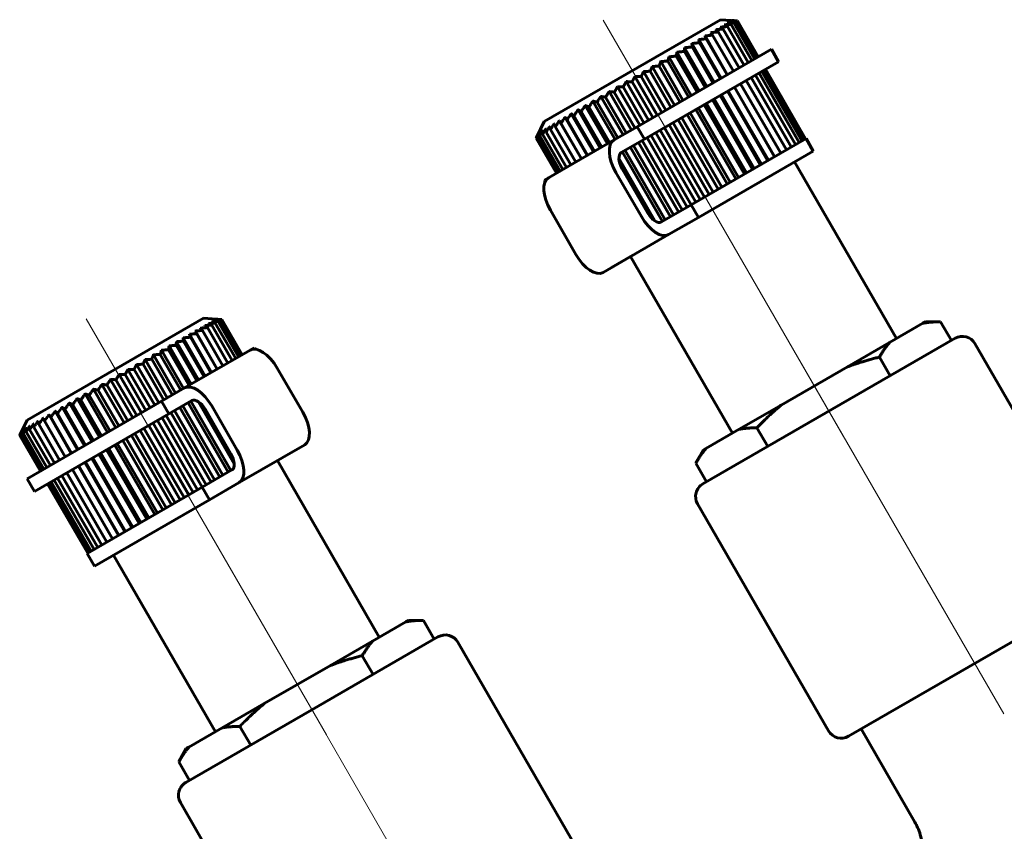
# Model space of a CAD drawing. Header units: millimetres. Extents: x 0 to 210, y 0 to 297.
# Tile 4 of 6: x 73 to 107, y 156 to 184. Entities that reach past the tile are written whole.
import ezdxf

# ---------------------------------------------------------------- set-up
doc = ezdxf.new("R2010")
doc.units = ezdxf.units.MM
doc.linetypes.add('K5LT_AXLED', pattern=[19.5, 15, -1.5, 1.5, -1.5])
doc.linetypes.add('K5LT_BASIC', pattern=[0])
doc.layers.add('Системный слой (1)', color=7, linetype='Continuous', true_color=0x6c6c6c)

# ---------------------------------------------------------------- blocks, each defined once
blk = doc.blocks.new('U4')
at = {"layer": 'Системный слой (1)', "color": 143, "linetype": 'K5LT_BASIC', "lineweight": 60, "true_color": 0x33acca}
for p, q in [((80.784, 172.545), (80.641, 172.462)), ((77.599, 170.706), (72.99, 168.045))]:
    blk.add_line(p, q, dxfattribs=at)
blk = doc.blocks.new('U5')
at = {"layer": 'Системный слой (1)', "color": 143, "linetype": 'K5LT_BASIC', "lineweight": 60, "true_color": 0x33acca}
for p, q in [((96.035, 177.02), (99.98, 179.297)), ((93.052, 175.297), (93.785, 175.721))]:
    blk.add_line(p, q, dxfattribs=at)
blk = doc.blocks.new('U6')
at = {"layer": 'Системный слой (1)', "color": 143, "linetype": 'K5LT_BASIC', "lineweight": 60, "true_color": 0x33acca}
for p, q in [((87.092, 162.619), (82.762, 160.119)), ((82.762, 160.119), (78.432, 157.619))]:
    blk.add_line(p, q, dxfattribs=at)
blk = doc.blocks.new('U7')
at = {"layer": 'Системный слой (1)', "color": 143, "linetype": 'K5LT_BASIC', "lineweight": 60, "true_color": 0x33acca}
for p, q in [((93.929, 180.134), (98.538, 182.795)), ((90.744, 178.295), (91.679, 178.834))]:
    blk.add_line(p, q, dxfattribs=at)
blk = doc.blocks.new('U8')
at = {"layer": 'Системный слой (1)', "color": 143, "linetype": 'K5LT_BASIC', "lineweight": 60, "true_color": 0x33acca}
for p, q in [((72.74, 169.553), (72.73, 169.532)), ((72.765, 169.604), (72.74, 169.553)), ((72.79, 169.653), (72.765, 169.604)), ((72.814, 169.702), (72.79, 169.653))]:
    blk.add_line(p, q, dxfattribs=at)
blk = doc.blocks.new('U10')
at = {"layer": 'Системный слой (1)', "color": 143, "linetype": 'K5LT_BASIC', "lineweight": 60, "true_color": 0x33acca}
for p, q in [((97.245, 183.773), (97.191, 183.776)), ((97.3, 183.769), (97.245, 183.773)), ((97.356, 183.766), (97.3, 183.769)), ((97.38, 183.764), (97.356, 183.766))]:
    blk.add_line(p, q, dxfattribs=at)

msp = doc.modelspace()

# ---------------------------------------------------------------- linework, layer by layer
at = {"layer": 'Системный слой (1)', "color": 143, "linetype": 'K5LT_BASIC', "lineweight": 60, "true_color": 0x33acca}
for p, q in [((90.742, 180.314), (96.79, 183.806)), ((96.79, 183.806), (97.357, 183.766)), ((97.868, 182.408), (97.157, 183.64)), ((97.965, 182.464), (97.254, 183.695)), ((98.034, 182.504), (97.323, 183.734)), ((98.075, 182.528), (97.366, 183.757)), ((98.089, 182.536), (97.38, 183.764)), ((97.027, 181.922), (96.262, 183.247)), ((97.234, 182.042), (96.521, 183.276)), ((97.428, 182.154), (96.715, 183.388)), ((97.599, 182.253), (96.887, 183.486)), ((97.746, 182.338), (97.034, 183.571)), ((96.576, 181.662), (95.811, 182.987)), ((96.81, 181.797), (96.045, 183.122)), ((96.785, 181.783), (96.072, 183.017)), ((97.019, 181.918), (96.306, 183.153)), ((96.063, 181.366), (95.298, 182.69)), ((96.267, 181.483), (95.554, 182.718)), ((96.326, 181.518), (95.561, 182.843)), ((96.534, 181.637), (95.821, 182.872)), ((98.538, 182.795), (98.788, 182.362)), ((98.788, 182.362), (94.179, 179.701)), ((95.503, 181.043), (94.739, 182.366)), ((95.696, 181.154), (94.983, 182.387)), ((95.788, 181.207), (95.023, 182.531)), ((95.987, 181.322), (95.274, 182.556)), ((94.915, 180.703), (94.152, 182.025)), ((95.09, 180.804), (94.379, 182.037)), ((95.212, 180.874), (94.448, 182.197)), ((95.396, 180.981), (94.684, 182.214)), ((99.371, 179.523), (97.996, 181.905)), ((99.493, 179.594), (98.118, 181.975)), ((99.59, 179.649), (98.215, 182.031)), ((99.659, 179.689), (98.284, 182.071)), ((99.7, 179.713), (98.325, 182.095)), ((99.714, 179.721), (98.339, 182.103)), ((94.318, 180.358), (93.556, 181.679)), ((94.47, 180.446), (93.759, 181.677)), ((94.617, 180.531), (93.854, 181.852)), ((94.781, 180.625), (94.07, 181.857)), ((98.859, 179.227), (97.484, 181.609)), ((99.053, 179.339), (97.678, 181.721)), ((99.224, 179.438), (97.849, 181.82)), ((93.731, 180.019), (92.97, 181.337)), ((93.854, 180.091), (93.145, 181.319)), ((94.022, 180.187), (93.26, 181.507)), ((94.16, 180.267), (93.45, 181.497)), ((98.201, 178.847), (96.826, 181.229)), ((98.41, 178.968), (97.035, 181.35)), ((98.435, 178.983), (97.06, 181.364)), ((98.644, 179.103), (97.269, 181.485)), ((98.652, 179.108), (97.277, 181.489)), ((93.172, 179.697), (92.413, 181.012)), ((93.264, 179.75), (92.556, 180.976)), ((93.447, 179.855), (92.687, 181.172)), ((93.555, 179.918), (92.846, 181.145)), ((97.612, 178.507), (96.237, 180.889)), ((97.688, 178.551), (96.313, 180.933)), ((97.892, 178.669), (96.517, 181.05)), ((97.951, 178.703), (96.576, 181.085)), ((98.159, 178.823), (96.784, 181.204)), ((92.427, 179.267), (91.67, 180.578)), ((92.661, 179.401), (91.903, 180.714)), ((92.717, 179.434), (92.011, 180.657)), ((92.91, 179.545), (92.151, 180.859)), ((92.984, 179.588), (92.277, 180.812)), ((97.021, 178.166), (95.646, 180.548)), ((97.128, 178.228), (95.753, 180.609)), ((97.321, 178.339), (95.946, 180.721)), ((97.413, 178.392), (96.038, 180.774)), ((90.742, 180.314), (90.476, 179.767)), ((92.016, 179.029), (91.261, 180.337)), ((91.313, 180.248), (91.261, 180.337)), ((92.017, 179.03), (91.313, 180.248)), ((92.212, 179.142), (91.456, 180.452)), ((92.231, 179.154), (91.527, 180.374)), ((92.465, 179.289), (91.76, 180.51)), ((96.54, 177.889), (95.165, 180.27)), ((96.715, 177.99), (95.34, 180.371)), ((96.837, 178.06), (95.462, 180.441)), ((91.382, 178.663), (90.682, 179.876)), ((91.504, 178.734), (90.803, 179.948)), ((91.652, 178.819), (90.95, 180.034)), ((91.823, 178.918), (91.12, 180.135)), ((93.929, 180.134), (93.137, 179.677)), ((93.929, 180.134), (94.179, 179.701)), ((95.943, 177.544), (94.568, 179.925)), ((96.095, 177.631), (94.72, 180.013)), ((96.242, 177.716), (94.867, 180.098)), ((96.406, 177.811), (95.031, 180.192)), ((90.476, 179.767), (90.464, 179.743)), ((91.161, 178.536), (90.464, 179.743)), ((91.175, 178.544), (90.477, 179.752)), ((91.217, 178.568), (90.518, 179.778)), ((91.286, 178.608), (90.587, 179.819)), ((90.887, 178.378), (93.137, 179.677)), ((93.387, 179.244), (94.179, 179.701)), ((95.356, 177.205), (93.981, 179.586)), ((95.479, 177.276), (94.104, 179.658)), ((95.647, 177.373), (94.272, 179.754)), ((95.785, 177.453), (94.41, 179.834)), ((95.785, 177.453), (99.73, 179.73)), ((99.98, 179.297), (99.73, 179.73)), ((94.797, 176.882), (93.422, 179.264)), ((94.889, 176.935), (93.514, 179.317)), ((95.072, 177.041), (93.697, 179.422)), ((95.18, 177.103), (93.805, 179.485)), ((94.535, 176.901), (93.308, 179.027)), ((102.83, 172.86), (99.33, 178.922)), ((93.204, 178.561), (94.079, 177.045)), ((94.296, 177.17), (93.421, 178.686)), ((90.744, 178.295), (90.772, 178.246)), ((91.829, 175.746), (90.954, 177.262)), ((95.785, 177.453), (94.762, 176.862)), ((95.785, 177.453), (96.035, 177.02)), ((95.012, 176.429), (96.035, 177.02)), ((95.012, 176.429), (92.762, 175.13)), ((97.201, 169.61), (93.701, 175.672)), ((72.988, 170.064), (79.037, 173.556)), ((79.037, 173.556), (79.643, 173.513)), ((80.242, 172.232), (79.543, 173.443)), ((80.311, 172.271), (79.613, 173.481)), ((79.67, 173.511), (79.643, 173.513)), ((80.353, 172.296), (79.655, 173.504)), ((80.367, 172.304), (79.67, 173.511)), ((103.737, 173.384), (103.83, 173.437)), ((103.83, 173.437), (104.348, 173.437)), ((104.719, 172.795), (104.348, 173.437)), ((79.512, 171.81), (78.757, 173.118)), ((78.757, 173.118), (78.808, 173.028)), ((79.705, 171.922), (79.003, 173.139)), ((79.877, 172.021), (79.175, 173.236)), ((80.024, 172.106), (79.323, 173.32)), ((80.146, 172.176), (79.446, 173.389)), ((102.599, 172.726), (103.737, 173.384)), ((79.101, 171.573), (78.344, 172.884)), ((79.063, 171.551), (78.357, 172.772)), ((79.316, 171.697), (78.56, 173.007)), ((79.297, 171.686), (78.592, 172.906)), ((79.512, 171.81), (78.808, 173.028)), ((104.846, 172.869), (96.186, 167.869)), ((78.356, 171.142), (77.596, 172.458)), ((78.544, 171.251), (77.837, 172.476)), ((78.618, 171.294), (77.86, 172.608)), ((78.811, 171.405), (78.105, 172.628)), ((78.867, 171.438), (78.11, 172.751)), ((80.641, 172.462), (78.391, 171.163)), ((80.813, 172.496), (80.784, 172.545)), ((101.155, 171.892), (102.599, 172.726)), ((110.029, 164.892), (105.529, 172.686)), ((77.797, 170.82), (77.036, 172.138)), ((77.973, 170.922), (77.265, 172.149)), ((78.081, 170.984), (77.321, 172.301)), ((78.264, 171.09), (77.557, 172.316)), ((102.617, 171.582), (102.247, 172.224)), ((77.21, 170.481), (76.448, 171.801)), ((77.368, 170.572), (76.658, 171.802)), ((77.506, 170.652), (76.744, 171.971)), ((77.674, 170.749), (76.964, 171.977)), ((82.449, 170.33), (81.574, 171.846)), ((98.877, 170.577), (101.155, 171.892)), ((76.613, 170.136), (75.849, 171.458)), ((76.747, 170.214), (76.036, 171.445)), ((76.911, 170.309), (76.148, 171.63)), ((77.058, 170.393), (76.348, 171.624)), ((76.025, 169.797), (75.261, 171.121)), ((76.132, 169.859), (75.42, 171.092)), ((76.317, 169.965), (75.553, 171.288)), ((76.438, 170.035), (75.726, 171.268)), ((77.599, 170.706), (78.391, 171.163)), ((75.465, 169.474), (74.701, 170.798)), ((75.541, 169.518), (74.829, 170.752)), ((75.741, 169.633), (74.976, 170.957)), ((75.832, 169.686), (75.12, 170.919)), ((78.641, 170.73), (77.849, 170.273)), ((74.952, 169.177), (74.187, 170.502)), ((74.994, 169.202), (74.282, 170.437)), ((75.202, 169.322), (74.437, 170.647)), ((75.261, 169.356), (74.549, 170.59)), ((77.599, 170.706), (77.849, 170.273)), ((79.598, 168.107), (78.223, 170.489)), ((79.706, 168.169), (78.331, 170.551)), ((79.889, 168.275), (78.514, 170.657)), ((79.981, 168.328), (78.606, 170.709)), ((80.095, 168.565), (78.868, 170.69)), ((79.982, 168.906), (79.107, 170.422)), ((79.324, 170.547), (80.199, 169.031)), ((97.433, 169.744), (98.877, 170.577)), ((72.988, 170.064), (72.74, 169.553)), ((73.24, 167.612), (77.849, 170.273)), ((74.501, 168.917), (73.736, 170.242)), ((74.509, 168.922), (73.796, 170.156)), ((74.718, 169.042), (73.953, 170.367)), ((74.743, 169.057), (74.03, 170.291)), ((78.993, 167.758), (77.618, 170.139)), ((79.131, 167.837), (77.756, 170.219)), ((79.299, 167.934), (77.924, 170.316)), ((79.422, 168.005), (78.047, 170.387)), ((73.782, 168.502), (73.07, 169.735)), ((73.929, 168.587), (73.217, 169.82)), ((74.1, 168.686), (73.388, 169.92)), ((74.294, 168.797), (73.581, 170.032)), ((78.372, 167.399), (76.997, 169.781)), ((78.536, 167.494), (77.161, 169.876)), ((78.683, 167.579), (77.308, 169.96)), ((78.835, 167.666), (77.46, 170.048)), ((96.294, 169.086), (97.433, 169.744)), ((98.414, 169.156), (98.044, 169.797)), ((73.439, 168.304), (72.73, 169.532)), ((73.453, 168.312), (72.743, 169.541)), ((73.494, 168.336), (72.784, 169.566)), ((73.564, 168.376), (72.853, 169.607)), ((73.66, 168.431), (72.948, 169.663)), ((77.757, 167.044), (76.382, 169.426)), ((77.942, 167.151), (76.567, 169.532)), ((78.063, 167.221), (76.688, 169.602)), ((78.238, 167.322), (76.863, 169.703)), ((77.09, 166.659), (75.715, 169.041)), ((77.166, 166.703), (75.791, 169.085)), ((77.366, 166.818), (75.991, 169.2)), ((77.457, 166.871), (76.082, 169.253)), ((77.65, 166.982), (76.275, 169.364)), ((80.266, 167.915), (82.516, 169.214)), ((96.202, 169.033), (96.294, 169.086)), ((76.577, 166.363), (75.202, 168.744)), ((76.619, 166.387), (75.244, 168.769)), ((76.827, 166.507), (75.452, 168.889)), ((76.886, 166.541), (75.511, 168.923)), ((96.202, 169.033), (95.943, 168.584)), ((75.919, 165.983), (74.544, 168.364)), ((76.126, 166.103), (74.751, 168.484)), ((76.134, 166.107), (74.759, 168.488)), ((76.343, 166.228), (74.968, 168.609)), ((76.368, 166.242), (74.993, 168.624)), ((81.577, 168.672), (85.077, 162.61)), ((96.313, 167.942), (95.943, 168.584)), ((73.24, 167.612), (72.99, 168.045)), ((75.407, 165.687), (74.032, 168.069)), ((75.554, 165.772), (74.179, 168.154)), ((75.725, 165.871), (74.35, 168.253)), ((78.993, 167.758), (80.016, 168.348)), ((75.064, 165.489), (73.689, 167.871)), ((75.078, 165.497), (73.703, 167.879)), ((75.119, 165.521), (73.744, 167.903)), ((75.189, 165.561), (73.814, 167.943)), ((75.285, 165.617), (73.91, 167.998)), ((78.993, 167.758), (75.048, 165.48)), ((78.993, 167.758), (79.243, 167.325)), ((80.266, 167.915), (79.243, 167.325)), ((79.243, 167.325), (75.298, 165.047)), ((100.503, 159.392), (96.003, 167.186)), ((75.048, 165.48), (75.298, 165.047)), ((75.948, 165.422), (79.448, 159.36)), ((101.186, 159.209), (109.846, 164.209)), ((85.984, 163.134), (84.845, 162.476)), ((85.984, 163.134), (86.076, 163.187)), ((86.076, 163.187), (86.595, 163.187)), ((86.965, 162.545), (86.595, 163.187)), ((83.401, 161.642), (84.845, 162.476)), ((87.775, 162.436), (92.275, 154.642)), ((84.864, 161.332), (84.493, 161.974)), ((83.401, 161.642), (81.124, 160.327)), ((79.679, 159.494), (81.124, 160.327)), ((79.679, 159.494), (78.541, 158.836)), ((80.661, 158.906), (80.291, 159.547)), ((103.469, 156.255), (101.619, 159.459)), ((78.448, 158.783), (78.189, 158.334)), ((78.448, 158.783), (78.541, 158.836)), ((78.559, 157.692), (78.189, 158.334)), ((78.249, 156.936), (80.375, 153.254))]:
    msp.add_line(p, q, dxfattribs=at)
at = {"layer": 'Системный слой (1)', "color": 30, "linetype": 'K5LT_AXLED', "lineweight": 18, "true_color": 0xff8000}
for p, q in [((92.766, 183.792), (94.948, 180.013)), ((95.516, 179.029), (101.016, 169.503)), ((75.012, 173.542), (77.194, 169.763)), ((99.516, 172.101), (106.516, 159.977)), ((77.762, 168.779), (83.262, 159.253)), ((81.762, 161.851), (88.512, 150.16))]:
    msp.add_line(p, q, dxfattribs=at)
at = {"layer": 'Системный слой (1)', "color": 143, "linetype": 'K5LT_BASIC', "lineweight": 60, "true_color": 0x33acca}
for centre, start, end in [((105.096, 172.436), 30, 120), ((96.436, 167.436), 120, 210), ((87.342, 162.186), 30, 120), ((100.936, 159.642), 210, 300), ((78.682, 157.186), 120, 210)]:
    msp.add_arc(centre, 0.5, start, end, dxfattribs=at)
for centre, major_axis, start_param, end_param in [((93.637, 178.811), (-0.5, 0.866), 0, 1.570796), ((93.637, 178.811), (0.25, -0.433), 3.141593, 4.712389), ((91.387, 177.512), (0.5, -0.866), 3.141593, 4.712389), ((94.512, 177.295), (0.25, -0.433), 4.712389, 6.283185), ((94.512, 177.295), (0.5, -0.866), 4.712389, 6.283185), ((92.262, 175.996), (0.5, -0.866), 4.712389, 6.283185), ((81.141, 171.596), (-0.5, 0.866), 4.712389, 6.283185), ((78.891, 170.297), (-0.5, 0.866), 4.712389, 6.283185), ((78.891, 170.297), (-0.25, 0.433), 4.712389, 6.283185), ((82.016, 170.08), (0.5, -0.866), 0, 1.570796), ((79.766, 168.781), (0.25, -0.433), 0, 1.570796), ((79.766, 168.781), (-0.5, 0.866), 3.141593, 4.712389)]:
    msp.add_ellipse(centre, major_axis=major_axis, ratio=0.5, start_param=start_param, end_param=end_param, dxfattribs=at)
for points, weights in [([(97.157, 183.64), (97.036, 183.634), (96.921, 183.625)], [1.0367272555, 1.03421084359, 1.03070984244]), ([(96.921, 183.625), (96.976, 183.599), (97.034, 183.571)], [1.02527775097, 1.0284651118, 1.03079167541]), ([(97.254, 183.695), (97.137, 183.691), (97.027, 183.685)], [1.03021436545, 1.02738314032, 1.02357656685]), ([(97.027, 183.685), (97.09, 183.664), (97.157, 183.64)], [1.02073171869, 1.02414360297, 1.02670022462]), ([(97.323, 183.734), (97.213, 183.734), (97.108, 183.731)], [1.02566659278, 1.02262503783, 1.01861494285]), ([(97.108, 183.731), (97.179, 183.714), (97.254, 183.695)], [1.01657435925, 1.02018856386, 1.02295278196]), ([(97.366, 183.757), (97.261, 183.76), (97.162, 183.761)], [1.02277313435, 1.01960826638, 1.01547953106]), ([(97.162, 183.761), (97.241, 183.749), (97.323, 183.734)], [1.01392854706, 1.01767364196, 1.02057248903]), ([(97.191, 183.776), (97.276, 183.768), (97.366, 183.757)], [1.0126906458, 1.0165013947, 1.01946815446]), ([(96.521, 183.276), (96.388, 183.263), (96.262, 183.247)], [1.0454814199, 1.04335847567, 1.04023818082]), ([(96.262, 183.247), (96.283, 183.202), (96.306, 183.153)], [1.02159910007, 1.02488997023, 1.02732229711]), ([(96.715, 183.388), (96.584, 183.375), (96.459, 183.361)], [1.04515226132, 1.04302289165, 1.03989680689]), ([(96.459, 183.361), (96.489, 183.32), (96.521, 183.276)], [1.02180303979, 1.02508794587, 1.02751429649]), ([(96.887, 183.486), (96.758, 183.475), (96.636, 183.462)], [1.04470406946, 1.04256560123, 1.03943130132]), ([(96.636, 183.462), (96.674, 183.427), (96.715, 183.388)], [1.02294210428, 1.02619624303, 1.02859100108]), ([(97.034, 183.571), (96.909, 183.562), (96.79, 183.55)], [1.04414359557, 1.04199354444, 1.03884878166]), ([(96.79, 183.55), (96.837, 183.52), (96.887, 183.486)], [1.02410353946, 1.02732507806, 1.0296864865]), ([(96.072, 183.017), (95.938, 183.003), (95.811, 182.987)], [1.04576359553, 1.04364494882, 1.04052845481]), ([(95.811, 182.987), (95.815, 182.932), (95.821, 182.872)], [1.02365323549, 1.02689040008, 1.02926694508]), ([(96.306, 183.153), (96.172, 183.138), (96.045, 183.122)], [1.04568635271, 1.04356701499, 1.04044994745]), ([(96.045, 183.122), (96.058, 183.072), (96.072, 183.017)], [1.02261755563, 1.02588239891, 1.02828761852]), ([(95.298, 182.69), (95.286, 182.625), (95.274, 182.556)], [1.02574121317, 1.0289189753, 1.03123441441]), ([(95.554, 182.718), (95.423, 182.705), (95.298, 182.69)], [1.04553048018, 1.04340435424, 1.04028093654]), ([(95.561, 182.843), (95.557, 182.783), (95.554, 182.718)], [1.02469749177, 1.0279055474, 1.03025208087]), ([(95.821, 182.872), (95.688, 182.858), (95.561, 182.843)], [1.04571153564, 1.04359062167, 1.04047200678]), ([(94.739, 182.366), (94.711, 182.293), (94.684, 182.214)], [1.02778880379, 1.03090351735, 1.0331546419]), ([(94.983, 182.387), (94.858, 182.378), (94.739, 182.366)], [1.04479219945, 1.0426471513, 1.03950639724]), ([(95.023, 182.531), (95.003, 182.462), (94.983, 182.387)], [1.02677490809, 1.0299214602, 1.03220499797]), ([(95.274, 182.556), (95.145, 182.545), (95.023, 182.531)], [1.04522266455, 1.0430884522, 1.03995761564]), ([(94.152, 182.025), (94.111, 181.944), (94.07, 181.857)], [1.02971740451, 1.03276778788, 1.03495380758]), ([(94.379, 182.037), (94.262, 182.032), (94.152, 182.025)], [1.04358841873, 1.04141419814, 1.03824681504]), ([(94.448, 182.197), (94.413, 182.12), (94.379, 182.037)], [1.02877296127, 1.03185551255, 1.03407402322]), ([(94.684, 182.214), (94.563, 182.207), (94.448, 182.197)], [1.04424495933, 1.04208650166, 1.03893349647]), ([(93.556, 181.679), (93.504, 181.591), (93.45, 181.497)], [1.03144792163, 1.03443526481, 1.03655800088]), ([(93.759, 181.677), (93.655, 181.679), (93.556, 181.679)], [1.0419840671, 1.03977231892, 1.03657079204]), ([(93.854, 181.852), (93.807, 181.767), (93.759, 181.677)], [1.03061226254, 1.03363079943, 1.03578478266]), ([(94.07, 181.857), (93.959, 181.856), (93.854, 181.852)], [1.04283144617, 1.04063936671, 1.03745572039]), ([(92.97, 181.337), (92.909, 181.244), (92.846, 181.145)], [1.03290543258, 1.03583366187, 1.03789759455]), ([(93.145, 181.319), (93.055, 181.33), (92.97, 181.337)], [1.040062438, 1.03780715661, 1.03456616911]), ([(93.26, 181.507), (93.203, 181.416), (93.145, 181.319)], [1.03221518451, 1.03517231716, 1.03726492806]), ([(93.45, 181.497), (93.353, 181.503), (93.26, 181.507)], [1.04105720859, 1.03882428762, 1.03560354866]), ([(92.413, 181.012), (92.346, 180.915), (92.277, 180.812)], [1.03402425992, 1.03689983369, 1.03891197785]), ([(92.556, 180.976), (92.482, 180.996), (92.413, 181.012)], [1.03791710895, 1.03561481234, 1.03233139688]), ([(92.687, 181.172), (92.622, 181.077), (92.556, 180.976)], [1.03351078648, 1.03641173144, 1.03844874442]), ([(92.846, 181.145), (92.764, 181.16), (92.687, 181.172)], [1.03901170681, 1.03673319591, 1.03347121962]), ([(91.67, 180.578), (91.6, 180.479), (91.527, 180.374)], [1.03495977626, 1.03777327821, 1.03972564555]), ([(91.76, 180.51), (91.714, 180.546), (91.67, 180.578)], [1.03448876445, 1.03211468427, 1.02876692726]), ([(91.903, 180.714), (91.832, 180.615), (91.76, 180.51)], [1.03475291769, 1.03758454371, 1.03955414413]), ([(92.011, 180.657), (91.955, 180.687), (91.903, 180.714)], [1.0356441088, 1.03329375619, 1.02996720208]), ([(92.151, 180.859), (92.082, 180.761), (92.011, 180.657)], [1.03443990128, 1.03729228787, 1.03928188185]), ([(92.277, 180.812), (92.212, 180.838), (92.151, 180.859)], [1.03679066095, 1.03446432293, 1.03115929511]), ([(91.087, 180.235), (91.019, 180.137), (90.95, 180.034)], [1.03076386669, 1.03299823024, 1.03437655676]), ([(91.12, 180.135), (91.102, 180.187), (91.087, 180.235)], [1.03046938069, 1.02849991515, 1.02556200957]), ([(91.261, 180.337), (91.191, 180.239), (91.12, 180.135)], [1.03230668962, 1.03473544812, 1.03630628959]), ([(91.456, 180.452), (91.385, 180.353), (91.313, 180.248)], [1.03388624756, 1.03653121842, 1.03831649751]), ([(91.527, 180.374), (91.49, 180.415), (91.456, 180.452)], [1.03333537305, 1.0309380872, 1.02756966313]), ([(90.548, 179.913), (90.512, 179.842), (90.476, 179.767)], [1.0241004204, 1.02554837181, 1.02636849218]), ([(90.573, 179.929), (90.526, 179.843), (90.477, 179.752)], [1.02478695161, 1.0264761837, 1.02731848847]), ([(90.477, 179.752), (90.513, 179.835), (90.548, 179.913)], [1.0306412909, 1.02981720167, 1.02802644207]), ([(90.625, 179.961), (90.572, 179.872), (90.518, 179.778)], [1.02566204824, 1.02739556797, 1.02828052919]), ([(90.518, 179.778), (90.546, 179.856), (90.573, 179.929)], [1.03012015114, 1.02918819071, 1.02728935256]), ([(90.703, 180.007), (90.646, 179.916), (90.587, 179.819)], [1.02671748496, 1.02852957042, 1.0294913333]), ([(90.587, 179.819), (90.606, 179.892), (90.625, 179.961)], [1.02984841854, 1.02877168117, 1.02672773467]), ([(90.807, 180.069), (90.745, 179.975), (90.682, 179.876)], [1.02793668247, 1.02985995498, 1.03093104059]), ([(90.682, 179.876), (90.692, 179.944), (90.703, 180.007)], [1.02978930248, 1.02853320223, 1.02630950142]), ([(90.935, 180.145), (90.87, 180.049), (90.803, 179.948)], [1.0292955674, 1.03136046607, 1.03257125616]), ([(90.803, 179.948), (90.804, 180.011), (90.807, 180.069)], [1.02990146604, 1.02843439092, 1.02599933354]), ([(90.95, 180.034), (90.941, 180.092), (90.935, 180.145)], [1.03014203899, 1.02843587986, 1.02576143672]), ([(79.543, 173.443), (79.429, 173.44), (79.321, 173.436)], [1.0386250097, 1.03671165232, 1.03394460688]), ([(79.321, 173.436), (79.382, 173.414), (79.446, 173.389)], [1.03252054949, 1.03567797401, 1.03786500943]), ([(79.613, 173.481), (79.504, 173.482), (79.401, 173.48)], [1.03811066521, 1.03619287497, 1.033422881]), ([(79.401, 173.48), (79.47, 173.463), (79.543, 173.443)], [1.03405950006, 1.03715861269, 1.03928683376]), ([(79.655, 173.504), (79.552, 173.508), (79.454, 173.509)], [1.03751538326, 1.03559021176, 1.03281435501]), ([(79.454, 173.509), (79.531, 173.497), (79.613, 173.481)], [1.03556120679, 1.0386031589, 1.04067371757]), ([(79.481, 173.523), (79.566, 173.515), (79.655, 173.504)], [1.0370093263, 1.03999588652, 1.0420105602]), ([(79.643, 173.513), (79.56, 173.519), (79.481, 173.523)], [1.03627997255, 1.03451257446, 1.03211478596]), ([(104.348, 173.437), (104.012, 173.437), (103.737, 173.384)], [1.34260723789, 1.38724512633, 1.41269648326]), ([(79.003, 173.139), (78.877, 173.129), (78.757, 173.118)], [1.03976022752, 1.03783342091, 1.03504760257]), ([(79.175, 173.236), (79.051, 173.228), (78.933, 173.218)], [1.03962349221, 1.03770480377, 1.03492831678]), ([(78.933, 173.218), (78.966, 173.18), (79.003, 173.139)], [1.02783342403, 1.03116698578, 1.03353160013]), ([(79.323, 173.32), (79.202, 173.313), (79.086, 173.304)], [1.03938634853, 1.03747260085, 1.03470235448]), ([(79.086, 173.304), (79.129, 173.272), (79.175, 173.236)], [1.02939303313, 1.03266821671, 1.03497398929]), ([(79.446, 173.389), (79.328, 173.384), (79.216, 173.377)], [1.03905205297, 1.03714006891, 1.03437296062]), ([(79.216, 173.377), (79.268, 173.35), (79.323, 173.32)], [1.03096008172, 1.03417638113, 1.03642278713]), ([(78.357, 172.772), (78.23, 172.762), (78.11, 172.751)], [1.03955414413, 1.03758454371, 1.03475291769]), ([(78.592, 172.906), (78.465, 172.896), (78.344, 172.884)], [1.03972564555, 1.03777327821, 1.03495977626]), ([(78.344, 172.884), (78.35, 172.83), (78.357, 172.772)], [1.02876692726, 1.03211468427, 1.03448876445]), ([(78.808, 173.028), (78.681, 173.018), (78.56, 173.007)], [1.03979452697, 1.03785646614, 1.03505827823]), ([(78.56, 173.007), (78.575, 172.959), (78.592, 172.906)], [1.02756966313, 1.0309380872, 1.03333537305]), ([(77.596, 172.458), (77.576, 172.389), (77.557, 172.316)], [1.03233139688, 1.03561481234, 1.03791710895]), ([(77.837, 172.476), (77.714, 172.468), (77.596, 172.458)], [1.03891197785, 1.03689983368, 1.03402425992]), ([(77.86, 172.608), (77.848, 172.545), (77.837, 172.476)], [1.03115929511, 1.03446432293, 1.03679066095]), ([(78.105, 172.628), (77.979, 172.619), (77.86, 172.608)], [1.03928188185, 1.03729228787, 1.03443990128]), ([(78.11, 172.751), (78.107, 172.692), (78.105, 172.628)], [1.02996720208, 1.03329375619, 1.0356441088]), ([(102.599, 172.726), (102.415, 172.515), (102.247, 172.224)], [1.41269648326, 1.38724512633, 1.34260723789]), ([(77.036, 172.138), (77, 172.06), (76.964, 171.977)], [1.03456616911, 1.03780715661, 1.040062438]), ([(77.265, 172.149), (77.148, 172.144), (77.036, 172.138)], [1.03789759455, 1.03583366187, 1.03290543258]), ([(77.321, 172.301), (77.293, 172.228), (77.265, 172.149)], [1.03347121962, 1.03673319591, 1.03901170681]), ([(77.557, 172.316), (77.436, 172.309), (77.321, 172.301)], [1.03844874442, 1.03641173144, 1.03351078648]), ([(102.247, 172.224), (101.658, 172.078), (101.155, 171.892)], [1.54356913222, 1.59488843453, 1.62414935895]), ([(76.448, 171.801), (76.398, 171.716), (76.348, 171.624)], [1.03657079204, 1.03977231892, 1.0419840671]), ([(76.658, 171.802), (76.55, 171.803), (76.448, 171.801)], [1.03655800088, 1.03443526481, 1.03144792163]), ([(76.744, 171.971), (76.701, 171.889), (76.658, 171.802)], [1.03560354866, 1.03882428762, 1.04105720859]), ([(76.964, 171.977), (76.852, 171.975), (76.744, 171.971)], [1.03726492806, 1.03517231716, 1.03221518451]), ([(75.849, 171.458), (75.788, 171.366), (75.726, 171.268)], [1.03824681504, 1.04141419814, 1.04358841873]), ([(76.036, 171.445), (75.94, 171.453), (75.849, 171.458)], [1.03495380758, 1.03276778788, 1.02971740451]), ([(76.148, 171.63), (76.093, 171.541), (76.036, 171.445)], [1.03745572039, 1.04063936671, 1.04283144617]), ([(76.348, 171.624), (76.246, 171.628), (76.148, 171.63)], [1.03578478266, 1.03363079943, 1.03061226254]), ([(75.261, 171.121), (75.191, 171.023), (75.12, 170.919)], [1.03950639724, 1.0426471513, 1.04479219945]), ([(75.42, 171.092), (75.338, 171.107), (75.261, 171.121)], [1.0331546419, 1.03090351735, 1.02778880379]), ([(75.553, 171.288), (75.487, 171.193), (75.42, 171.092)], [1.03893349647, 1.04208650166, 1.04424495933]), ([(75.726, 171.268), (75.637, 171.279), (75.553, 171.288)], [1.03407402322, 1.03185551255, 1.02877296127]), ([(74.701, 170.798), (74.625, 170.698), (74.549, 170.59)], [1.04028093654, 1.04340435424, 1.04553048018]), ([(74.829, 170.752), (74.763, 170.777), (74.701, 170.798)], [1.03123441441, 1.0289189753, 1.02574121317]), ([(74.976, 170.957), (74.903, 170.858), (74.829, 170.752)], [1.03995761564, 1.0430884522, 1.04522266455]), ([(75.12, 170.919), (75.046, 170.94), (74.976, 170.957)], [1.03220499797, 1.0299214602, 1.02677490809]), ([(74.187, 170.502), (74.109, 170.4), (74.03, 170.291)], [1.04052845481, 1.04364494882, 1.04576359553]), ([(74.282, 170.437), (74.233, 170.471), (74.187, 170.502)], [1.02926694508, 1.02689040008, 1.02365323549]), ([(74.437, 170.647), (74.36, 170.545), (74.282, 170.437)], [1.04047200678, 1.04359062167, 1.04571153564]), ([(74.549, 170.59), (74.491, 170.62), (74.437, 170.647)], [1.03025208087, 1.0279055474, 1.02469749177]), ([(98.877, 170.577), (98.465, 170.234), (98.044, 169.797)], [1.62414935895, 1.59488843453, 1.54356913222]), ([(73.539, 170.128), (73.464, 170.027), (73.388, 169.92)], [1.03989680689, 1.04302289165, 1.04515226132]), ([(73.581, 170.032), (73.559, 170.082), (73.539, 170.128)], [1.02751429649, 1.02508794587, 1.02180303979]), ([(73.736, 170.242), (73.66, 170.14), (73.581, 170.032)], [1.04023818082, 1.04335847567, 1.0454814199]), ([(73.796, 170.156), (73.765, 170.201), (73.736, 170.242)], [1.02732229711, 1.02488997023, 1.02159910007]), ([(73.953, 170.367), (73.875, 170.265), (73.796, 170.156)], [1.04044994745, 1.04356701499, 1.04568635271]), ([(74.03, 170.291), (73.99, 170.331), (73.953, 170.367)], [1.02828761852, 1.02588239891, 1.02261755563]), ([(72.841, 169.719), (72.792, 169.633), (72.743, 169.541)], [1.03553545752, 1.03874000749, 1.04095638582]), ([(72.895, 169.751), (72.84, 169.662), (72.784, 169.566)], [1.03649015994, 1.03967757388, 1.0418749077]), ([(72.784, 169.566), (72.813, 169.645), (72.841, 169.719)], [1.03406571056, 1.03184956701, 1.02877118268]), ([(72.974, 169.799), (72.914, 169.706), (72.853, 169.607)], [1.03736803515, 1.04053959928, 1.04271934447]), ([(72.853, 169.607), (72.873, 169.682), (72.895, 169.751)], [1.03299177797, 1.03073818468, 1.02762273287]), ([(73.08, 169.86), (73.014, 169.765), (72.948, 169.663)], [1.03815778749, 1.04131505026, 1.0434789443]), ([(72.948, 169.663), (72.961, 169.733), (72.974, 169.799)], [1.03189686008, 1.02960634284, 1.0264544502]), ([(73.21, 169.936), (73.14, 169.839), (73.07, 169.735)], [1.03884878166, 1.04199354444, 1.04414359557]), ([(73.07, 169.735), (73.074, 169.8), (73.08, 169.86)], [1.03079167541, 1.0284651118, 1.02527775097]), ([(73.217, 169.82), (73.213, 169.881), (73.21, 169.936)], [1.0296864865, 1.02732507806, 1.02410353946]), ([(73.363, 170.026), (73.291, 169.926), (73.217, 169.82)], [1.03943130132, 1.04256560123, 1.04470406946]), ([(73.388, 169.92), (73.375, 169.975), (73.363, 170.026)], [1.02859100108, 1.02619624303, 1.02294210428]), ([(98.044, 169.797), (97.708, 169.797), (97.433, 169.744)], [1.30767102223, 1.35114738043, 1.37593646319]), ([(72.743, 169.541), (72.779, 169.624), (72.814, 169.702)], [1.03510760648, 1.03292906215, 1.02988800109]), ([(96.294, 169.086), (96.111, 168.875), (95.943, 168.584)], [1.37593646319, 1.35114738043, 1.30767102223]), ([(86.595, 163.187), (86.258, 163.187), (85.984, 163.134)], [1.34260723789, 1.38724512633, 1.41269648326]), ([(84.845, 162.476), (84.662, 162.265), (84.493, 161.974)], [1.41269648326, 1.38724512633, 1.34260723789]), ([(84.493, 161.974), (83.905, 161.828), (83.401, 161.642)], [1.54356913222, 1.59488843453, 1.62414935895]), ([(81.124, 160.327), (80.711, 159.984), (80.291, 159.547)], [1.62414935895, 1.59488843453, 1.54356913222]), ([(80.291, 159.547), (79.954, 159.547), (79.679, 159.494)], [1.34260723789, 1.38724512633, 1.41269648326]), ([(78.541, 158.836), (78.357, 158.625), (78.189, 158.334)], [1.41269648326, 1.38724512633, 1.34260723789])]:
    msp.add_rational_spline(points, weights, degree=2, dxfattribs=at)
msp.add_open_spline([(101.736, 153.255), (101.737, 153.255), (101.738, 153.255), (101.741, 153.255), (101.743, 153.255), (101.747, 153.255), (101.75, 153.255), (101.759, 153.255), (101.765, 153.255), (101.783, 153.255), (101.795, 153.255), (101.83, 153.257), (101.853, 153.258), (101.921, 153.263), (101.967, 153.267), (102.098, 153.286), (102.184, 153.304), (102.354, 153.351), (102.437, 153.38), (102.6, 153.449), (102.679, 153.489), (102.83, 153.578), (102.901, 153.627), (103.037, 153.734), (103.101, 153.792), (103.225, 153.918), (103.283, 153.985), (103.39, 154.128), (103.439, 154.202), (103.525, 154.356), (103.563, 154.435), (103.626, 154.594), (103.651, 154.675), (103.693, 154.839), (103.708, 154.923), (103.73, 155.098), (103.735, 155.19), (103.732, 155.373), (103.725, 155.466), (103.698, 155.648), (103.678, 155.737), (103.628, 155.911), (103.597, 155.994), (103.533, 156.137), (103.502, 156.197), (103.468, 156.255)], degree=3, knots=[0, 0, 0, 0, 0.012357, 0.012357, 0.033982, 0.033982, 0.074143, 0.074143, 0.151375, 0.151375, 0.30275, 0.30275, 0.602411, 0.602411, 1.189375, 1.189375, 2.318535, 2.318535, 3.460535, 3.460535, 4.599103, 4.599103, 5.712377, 5.712377, 6.829688, 6.829688, 7.978029, 7.978029, 9.127437, 9.127437, 10.252159, 10.252159, 11.336273, 11.336273, 12.435726, 12.435726, 13.614555, 13.614555, 14.806299, 14.806299, 15.986244, 15.986244, 17.133468, 17.133468, 18, 18, 18, 18], dxfattribs=at)

# ---------------------------------------------------------------- block references
at = {"layer": 'Системный слой (1)'}
for name in ['U10', 'U7', 'U5', 'U4', 'U8', 'U6']:
    msp.add_blockref(name, (0, 0), dxfattribs=at)

doc.saveas('drawing.dxf')
